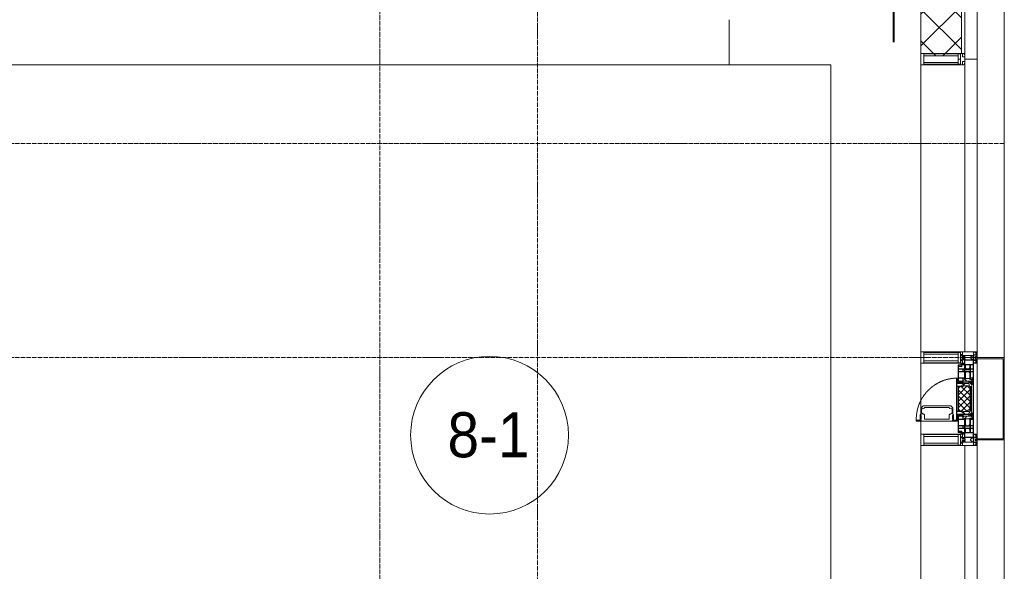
# Model space of a CAD drawing. Header units: millimetres. Extents: x 5617 to 109486, y 7718 to 230949.
# Tile 41 of 55: x 70733 to 75100, y 65751 to 68200. Entities that reach past the tile are written whole.
import ezdxf

# ---------------------------------------------------------------- set-up
doc = ezdxf.new("R2010")
doc.units = ezdxf.units.MM
for name, pattern in [('-D1-02х01', [3, 2, -1]), ('ADSK_Линия сетки', [25, 20, -2.5, 0, -2.5]), ('Линия сетки', [25, 20, -2.5, 0, -2.5]), ('Штрих_3_1_5_', [4.5, 3, -1.5]), ('Штриховая_ш3 п1_5', [4.5, 3, -1.5])]:
    doc.linetypes.add(name, pattern=pattern)
doc.layers.add('_Разделитель помещений_', color=4, linetype='Штриховая_ш3 п1_5', lineweight=40, true_color=0x00ffff)
for name, color, linetype, lineweight in [('Импосты витража', 7, 'Continuous', 18), ('Колонны', 7, 'Continuous', 18), ('Марки помещений', 7, 'Continuous', 20), ('Окна', 7, 'Continuous', 18), ('Оси', 7, 'Continuous', 9), ('Панели витража', 7, 'Continuous', 18), ('Перекрытия', 7, 'Continuous', 18), ('Стены разрез', 7, 'Continuous', 40), ('Стены штриховка', 7, 'Continuous', 40), ('Элементы узлов', 7, 'Continuous', 18)]:
    doc.layers.add(name, color=color, linetype=linetype, lineweight=lineweight)
doc.styles.add('Arial_3', font='arial.ttf', dxfattribs={"width": 0.9, "height": 200})

# ---------------------------------------------------------------- blocks, each defined once
blk = doc.blocks.new('135_SLK_K3_AR_rvt-1-МКСС_K3_L23__76_050_')
at = {"layer": '_Разделитель помещений_', "color": 7, "linetype": 'Штрих_3_1_5_', "true_color": 0xccffff}
blk.add_line((121030, 68100), (121030, 68250), dxfattribs=at)
at = {"layer": 'Перекрытия', "color": 254, "true_color": 0xcccccc}
for p, q in [((120750, 68000), (117050, 68000)), ((120750, 64300), (120750, 68000))]:
    blk.add_line(p, q, dxfattribs=at)
blk = doc.blocks.new('System Panel - A_PAN_Glass-6432908-МКСС_K3_L23__76_050_')
at = {"layer": 'Панели витража', "color": 254, "lineweight": 5, "true_color": 0xcccccc}
for p, q in [((650, 0), (-650, 0)), ((-650, 0), (-650, -55)), ((650, -55), (650, 0)), ((-636, -55), (650, -55))]:
    blk.add_line(p, q, dxfattribs=at)
blk = doc.blocks.new('Rectangular Mullion - R_StandardFrame_50Wx250H-4642226-МКСС_K3_L23__76_050_')
at = {"layer": 'Импосты витража', "color": 254, "lineweight": 5, "true_color": 0xcccccc}
blk.add_line((121150, 66725), (121150, 68000), dxfattribs=at)
blk = doc.blocks.new('Rectangular Mullion - 50Wx250H-3927046-МКСС_K3_L23__76_050_')
at = {"layer": 'Элементы узлов', "color": 254, "lineweight": 5, "true_color": 0xcccccc}
for p, q in [((0, 250), (-25, 250)), ((-25, 250), (-25, 237.3)), ((-25, 65.2), (-25, 250)), ((-25, 250), (0, 250)), ((-23, 237.3), (0, 237.3)), ((-23, 237.3), (0, 237.3)), ((-23, 237.3), (-23, 73.6)), ((0, 237.3), (-14.9, 237.3)), ((-14.9, 237.3), (-14.9, 84)), ((-14.9, 84), (-14.9, 237.3)), ((25, 250), (0, 250)), ((25, 250), (0, 250)), ((14.9, 237.3), (0, 237.3)), ((0, 237.3), (23, 237.3)), ((23, 237.3), (0, 237.3)), ((14.9, 84), (14.9, 237.3)), ((14.9, 84), (14.9, 237.3)), ((23, 237.3), (23, 73.6)), ((25, 237.3), (25, 250)), ((25, 65.2), (25, 250)), ((-25, 73.6), (-25, 65.2)), ((-25, 65.2), (-25, 60.2)), ((-10, 65.2), (-25, 65.2)), ((-25, 65.2), (-25, 60.2)), ((-25, 65.2), (-10, 65.2)), ((-10, 65.2), (-25, 65.2)), ((0, 84), (-23, 84)), ((-23, 84), (-23, 73.6)), ((0, 84), (-23, 84)), ((-23, 73.6), (0, 73.6)), ((0, 73.6), (-23, 73.6)), ((-0.5, 73.6), (-23, 73.6)), ((-14.9, 84), (0, 84)), ((-10, 55), (-14, 55)), ((-14, 55), (-10, 55)), ((-10, 55), (-10, 65.2)), ((-10, 65.2), (-10, 55)), ((-10, 55), (-10, 65.2)), ((-10, 55), (0, 55)), ((0, 55), (-10, 55)), ((0, 84), (14.9, 84)), ((23, 84), (0, 84)), ((0, 84), (0, 73.6)), ((0, 84), (23, 84)), ((0, 73.6), (0, 84)), ((0, 73.6), (23, 73.6)), ((23, 73.6), (0, 73.6)), ((0, 55), (10, 55)), ((0, 55), (10, 55)), ((0.5, 73.6), (23, 73.6)), ((10, 65.2), (10, 55)), ((25, 65.2), (10, 65.2)), ((10, 55), (10, 65.2)), ((10, 65.2), (25, 65.2)), ((10, 65.2), (25, 65.2)), ((10, 55), (10, 65.2)), ((10, 55), (14, 55)), ((10, 55), (14, 55)), ((23, 73.6), (23, 84)), ((25, 65.2), (25, 73.6)), ((25, 65.2), (25, 60.2)), ((25, 60.2), (25, 65.2))]:
    blk.add_line(p, q, dxfattribs=at)
for centre, start, end in [((-14, 69.1), 218.9723, 270), ((-14, 69.1), 218.9723, 270), ((-14, 69.1), 218.9723, 270), ((14, 69.1), 270, 321.0277), ((14, 69.1), 270, 321.0277), ((14, 69.1), 270, 321.0277)]:
    blk.add_arc(centre, 14.1, start, end, dxfattribs=at)
blk = doc.blocks.new('Rectangular Mullion - R_InvisibleFrame_50Wx250H-4642184-МКСС_K3_L23__76_050_')
at = {"layer": 'Импосты витража', "color": 254, "lineweight": 5, "true_color": 0xcccccc}
for p, q in [((-25, 73.6), (-25, 237.3)), ((25, 237.3), (25, 73.6))]:
    blk.add_line(p, q, dxfattribs=at)
blk = doc.blocks.new('A_PAN_Створка - 383мм-V37-МКСС_K3_L23__76_050_')
at = {"layer": 'Панели витража', "lineweight": 5, "true_color": 0xcccccc}
h = blk.add_hatch(dxfattribs=at)
h.set_pattern_fill('FP_8', color=254, style=0, pattern_type=2)
h.set_pattern_definition([(135, (66517.5, -121400), (-14.1421356, -14.1421356), []), (225, (66517.5, -121400), (14.1421356, -14.1421356), [])])
h.paths.add_polyline_path([(57.2, -60.8), (57.2, -36.4), (54.9, -34.1), (54.5, -31.8), (-54.5, -31.8), (-54.9, -34.1), (-57.2, -36.4), (-57.2, -60.8), (-54.6, -63.4), (-53.6, -82.7), (54.6, -81.8), (54.6, -63.4)])
at = {"layer": 'Окна', "color": 254, "lineweight": 5, "true_color": 0xcccccc}
for p, q in [((-67.9, -17), (-171, -17)), ((-171, -17), (-171, -57)), ((-171, -18.5), (-153.5, -18.5)), ((-153.5, -18.5), (-152, -20)), ((-152, -20), (-152, -73.5)), ((-150.5, -17), (-150.5, -29.4)), ((-132.4, -18.6), (-150.5, -18.6)), ((-150.5, -29.4), (-132.4, -29.4)), ((-150.5, -33.6), (-150.5, -68)), ((-136.3, -33.6), (-150.5, -33.6)), ((-137.2, -31), (-135.8, -35)), ((-132.5, -31), (-137.2, -31)), ((-132.1, -36.8), (-135.8, -35)), ((-132.5, -31.9), (-133.4, -33.7)), ((-133.4, -33.7), (-130.1, -35.3)), ((-132.5, -31.9), (-132.5, -31)), ((-132.4, -29.4), (-132.4, -18.6)), ((-132.1, -49), (-132.1, -36.8)), ((-131, -18.2), (-131, -29.5)), ((-120.8, -18.2), (-131, -18.2)), ((-131, -29.5), (-120.8, -29.5)), ((-131, -30.9), (-131, -33)), ((-120.8, -30.9), (-131, -30.9)), ((-129.4, -34.6), (-131, -33)), ((-130.1, -35.3), (-129.4, -34.6)), ((-130.1, -35.3), (-130.1, -50.4)), ((-122.4, -34.6), (-120.8, -33)), ((-121.7, -35.3), (-122.4, -34.6)), ((-118.4, -33.7), (-121.7, -35.3)), ((-121.7, -35.3), (-121.7, -50.4)), ((-120.8, -18.2), (-120.8, -29.5)), ((-120.8, -30.9), (-120.8, -33)), ((-119.7, -36.8), (-115.9, -35)), ((-119.7, -49), (-119.7, -36.8)), ((-119.3, -18.6), (-92.5, -18.6)), ((-119.3, -29.4), (-119.3, -18.6)), ((-92.5, -29.4), (-119.3, -29.4)), ((-119.3, -31), (-114.6, -31)), ((-119.3, -31.9), (-119.3, -31)), ((-119.3, -31.9), (-118.4, -33.7)), ((-114.6, -31), (-115.9, -35)), ((-94.1, -33.5), (-115.4, -33.5)), ((-89.9, -35.1), (-94.1, -33.5)), ((-92.5, -18.6), (-92.5, -29.4)), ((-90.8, -18.5), (-90.8, -29.4)), ((-87.3, -18.5), (-90.8, -18.5)), ((-90.8, -29.4), (-85.9, -29.4)), ((-89.9, -32.5), (-89.9, -35.1)), ((-85.9, -32.5), (-89.9, -32.5)), ((-89.9, -35.1), (-89.9, -50.9)), ((-87.3, -20.4), (-87.3, -18.5)), ((-87.3, -20.4), (-87.3, -21.9)), ((-84.8, -20.4), (-87.3, -20.4)), ((-87.3, -21.9), (-85.9, -21.9)), ((-85.9, -18.2), (-85.9, -20.4)), ((-75.9, -18.2), (-85.9, -18.2)), ((-85.9, -21.9), (-85.9, -29.4)), ((-85.9, -29.4), (-85.9, -32.5)), ((-83.4, -20.4), (-84.8, -20.4)), ((-70, -33.8), (-83.4, -20.4)), ((-78, -84), (-78, -23.5)), ((-78, -23.5), (-67.9, -23.5)), ((-78, -36.8), (-70, -36.8)), ((-78, -45.6), (-78, -36.8)), ((-75.9, -21.5), (-75.9, -18.2)), ((-75.9, -21.5), (-75.9, -23.5)), ((-74.9, -21.5), (-75.9, -21.5)), ((-75.9, -23.5), (-73, -23.5)), ((-74.9, -17.9), (-74.9, -21.5)), ((-68.9, -17.9), (-74.9, -17.9)), ((-67.2, -29.3), (-73, -23.5)), ((-61.4, -23.5), (-70, -32.1)), ((-70, -32.1), (-70, -62.5)), ((-70, -36.8), (-70, -33.8)), ((-68.9, -21.5), (-68.9, -17.9)), ((-67.9, -21.5), (-68.9, -21.5)), ((67.9, -17), (-67.9, -17)), ((-61.4, -23.5), (-67.9, -17)), ((-67.9, -17), (-67.9, -23.5)), ((-67.9, -17), (67.9, -17)), ((-67.9, -21.5), (-67.9, -23.5)), ((-67.9, -23.5), (-64.6, -26.8)), ((-67.9, -23.5), (-64.6, -26.8)), ((-64.6, -26.8), (-67.2, -29.3)), ((-64.6, -26.8), (-61.4, -23.5)), ((61.4, -23.5), (-61.4, -23.5)), ((67.9, -17), (61.4, -23.5)), ((70, -32.1), (61.4, -23.5)), ((61.4, -23.5), (64.6, -26.8)), ((67.9, -23.5), (64.6, -26.8)), ((64.6, -26.8), (67.9, -23.5)), ((64.6, -26.8), (67.2, -29.3)), ((67.2, -29.3), (73, -23.5)), ((67.9, -23.5), (67.9, -17)), ((171, -17), (67.9, -17)), ((67.9, -21.5), (67.9, -23.5)), ((67.9, -21.5), (68.9, -21.5)), ((67.9, -23.5), (78, -23.5)), ((68.9, -17.9), (74.9, -17.9)), ((68.9, -21.5), (68.9, -17.9)), ((70, -33.8), (83.4, -20.4)), ((70, -62.5), (70, -32.1)), ((70, -36.8), (70, -33.8)), ((78, -36.8), (70, -36.8)), ((75.9, -23.5), (73, -23.5)), ((74.9, -17.9), (74.9, -21.5)), ((74.9, -21.5), (75.9, -21.5)), ((75.9, -18.2), (85.9, -18.2)), ((75.9, -21.5), (75.9, -18.2)), ((75.9, -21.5), (75.9, -23.5)), ((78, -23.5), (78, -84)), ((78, -45.6), (78, -36.8)), ((83.4, -20.4), (84.8, -20.4)), ((84.8, -20.4), (87.3, -20.4)), ((85.9, -18.2), (85.9, -20.4)), ((85.9, -21.9), (85.9, -29.4)), ((87.3, -21.9), (85.9, -21.9)), ((85.9, -29.4), (85.9, -32.5)), ((90.8, -29.4), (85.9, -29.4)), ((85.9, -32.5), (89.9, -32.5)), ((87.3, -18.5), (90.8, -18.5)), ((87.3, -20.4), (87.3, -18.5)), ((87.3, -20.4), (87.3, -21.9)), ((89.9, -32.5), (89.9, -35.1)), ((89.9, -35.1), (94.1, -33.5)), ((89.9, -35.1), (89.9, -50.9)), ((90.8, -18.5), (90.8, -29.4)), ((92.5, -18.6), (92.5, -29.4)), ((119.3, -18.6), (92.5, -18.6)), ((92.5, -29.4), (119.3, -29.4)), ((94.1, -33.5), (115.4, -33.5)), ((114.6, -31), (115.9, -35)), ((119.3, -31), (114.6, -31)), ((119.7, -36.8), (115.9, -35)), ((119.3, -31.9), (118.4, -33.7)), ((118.4, -33.7), (121.7, -35.3)), ((119.3, -29.4), (119.3, -18.6)), ((119.3, -31.9), (119.3, -31)), ((119.7, -49), (119.7, -36.8)), ((120.8, -18.2), (120.8, -29.5)), ((120.8, -18.2), (131, -18.2)), ((131, -29.5), (120.8, -29.5)), ((120.8, -30.9), (120.8, -33)), ((120.8, -30.9), (131, -30.9)), ((122.4, -34.6), (120.8, -33)), ((121.7, -35.3), (122.4, -34.6)), ((121.7, -35.3), (121.7, -50.4)), ((129.4, -34.6), (131, -33)), ((130.1, -35.3), (129.4, -34.6)), ((133.4, -33.7), (130.1, -35.3)), ((130.1, -35.3), (130.1, -50.4)), ((131, -18.2), (131, -29.5)), ((131, -30.9), (131, -33)), ((132.1, -36.8), (135.8, -35)), ((132.1, -49), (132.1, -36.8)), ((132.4, -18.6), (150.5, -18.6)), ((132.4, -29.4), (132.4, -18.6)), ((150.5, -29.4), (132.4, -29.4)), ((132.5, -31), (137.2, -31)), ((132.5, -31.9), (132.5, -31)), ((132.5, -31.9), (133.4, -33.7)), ((137.2, -31), (135.8, -35)), ((136.3, -33.6), (150.5, -33.6)), ((150.5, -17), (150.5, -29.4)), ((150.5, -33.6), (150.5, -68)), ((153.5, -18.5), (152, -20)), ((152, -20), (152, -73.5)), ((171, -18.5), (153.5, -18.5)), ((171, -57), (171, -17)), ((-171, -55.5), (-152, -55.5)), ((-171, -57), (-156, -57)), ((-153, -60), (-153, -73.5)), ((-153, -73.5), (-150, -73.5)), ((-136.4, -52.4), (-150.5, -52.4)), ((-150.5, -56.6), (-132.4, -56.6)), ((-150.5, -68), (-143.5, -68)), ((-150.5, -69.5), (-150.5, -73.5)), ((-145, -69.5), (-150.5, -69.5)), ((-150, -73.5), (-150, -84)), ((-150, -84), (-78, -84)), ((-148.5, -81), (-148.5, -82.5)), ((-143.5, -81), (-148.5, -81)), ((-148.5, -82.5), (-132.4, -82.5)), ((-145, -69.5), (-145, -79.5)), ((-143.5, -68), (-143.5, -81)), ((-137.2, -54.8), (-135.8, -50.8)), ((-132.5, -54.8), (-137.2, -54.8)), ((-132.1, -49), (-135.8, -50.8)), ((-133.4, -52), (-130.1, -50.4)), ((-132.5, -53.8), (-133.4, -52)), ((-132.5, -53.8), (-132.5, -54.8)), ((-132.4, -56.6), (-132.4, -82.5)), ((-129.4, -51.1), (-131, -52.7)), ((-131, -55.1), (-131, -52.7)), ((-120.8, -55.1), (-131, -55.1)), ((-131, -56.5), (-131, -62.6)), ((-131, -56.5), (-120.8, -56.5)), ((-120.8, -62.6), (-131, -62.6)), ((-131, -64.6), (-120.8, -64.6)), ((-131, -82.5), (-131, -64.6)), ((-131, -82.5), (-120.8, -82.5)), ((-130.1, -50.4), (-129.4, -51.1)), ((-121.7, -50.4), (-122.4, -51.1)), ((-122.4, -51.1), (-120.8, -52.7)), ((-118.4, -52), (-121.7, -50.4)), ((-120.8, -55.1), (-120.8, -52.7)), ((-120.8, -56.5), (-120.8, -62.6)), ((-120.8, -82.5), (-120.8, -64.6)), ((-119.7, -49), (-115.9, -50.8)), ((-119.3, -53.8), (-118.4, -52)), ((-119.3, -53.8), (-119.3, -54.8)), ((-119.3, -54.8), (-114.6, -54.8)), ((-119.3, -56.6), (-119.3, -82.5)), ((-92.5, -56.6), (-119.3, -56.6)), ((-119.3, -82.5), (-92.5, -82.5)), ((-114.6, -54.8), (-115.9, -50.8)), ((-94.1, -52.5), (-115.3, -52.5)), ((-89.9, -50.9), (-94.1, -52.5)), ((-92.5, -56.6), (-92.5, -82.5)), ((-90.8, -56.6), (-85.9, -56.6)), ((-90.8, -62.7), (-90.8, -56.6)), ((-80.4, -62.7), (-90.8, -62.7)), ((-90.8, -64.6), (-90.8, -82.5)), ((-80.1, -64.6), (-90.8, -64.6)), ((-90.8, -82.5), (-79.5, -82.5)), ((-89.9, -52.2), (-89.9, -50.9)), ((-89.9, -52.2), (-88.6, -53.5)), ((-85.9, -53.5), (-88.6, -53.5)), ((-85.9, -53.5), (-78, -45.6)), ((-85.9, -56.6), (-85.9, -53.5)), ((-78, -84), (-85, -84)), ((-85, -84), (-85, -87.5)), ((-80.4, -61.1), (-80.4, -62.7)), ((-78, -61.1), (-80.4, -61.1)), ((-80.1, -66.1), (-80.1, -64.6)), ((-78, -66.1), (-80.1, -66.1)), ((-79.5, -80.6), (-78, -80.6)), ((-79.5, -82.5), (-79.5, -80.6)), ((-78, -66.1), (-78, -61.1)), ((-78, -87.5), (-78, -84)), ((-78, -84), (-73.9, -84)), ((-70, -62.5), (-73.9, -62.5)), ((-73.9, -62.5), (-73.9, -87.5)), ((73.9, -62.5), (70, -62.5)), ((73.9, -87.5), (73.9, -62.5)), ((73.9, -84), (78, -84)), ((85.9, -53.5), (78, -45.6)), ((78, -61.1), (80.4, -61.1)), ((78, -66.1), (78, -61.1)), ((78, -66.1), (80.1, -66.1)), ((79.5, -80.6), (78, -80.6)), ((78, -87.5), (78, -84)), ((78, -84), (85, -84)), ((78, -84), (150, -84)), ((79.5, -82.5), (79.5, -80.6)), ((90.8, -82.5), (79.5, -82.5)), ((80.1, -64.6), (90.8, -64.6)), ((80.1, -66.1), (80.1, -64.6)), ((80.4, -61.1), (80.4, -62.7)), ((80.4, -62.7), (90.8, -62.7)), ((85, -84), (85, -87.5)), ((85.9, -53.5), (88.6, -53.5)), ((85.9, -56.6), (85.9, -53.5)), ((90.8, -56.6), (85.9, -56.6)), ((89.9, -52.2), (88.6, -53.5)), ((89.9, -50.9), (94.1, -52.5)), ((89.9, -52.2), (89.9, -50.9)), ((90.8, -62.7), (90.8, -56.6)), ((90.8, -64.6), (90.8, -82.5)), ((92.5, -56.6), (119.3, -56.6)), ((92.5, -56.6), (92.5, -82.5)), ((119.3, -82.5), (92.5, -82.5)), ((94.1, -52.5), (115.3, -52.5)), ((114.6, -54.8), (115.9, -50.8)), ((119.3, -54.8), (114.6, -54.8)), ((119.7, -49), (115.9, -50.8)), ((118.4, -52), (121.7, -50.4)), ((119.3, -53.8), (118.4, -52)), ((119.3, -53.8), (119.3, -54.8)), ((119.3, -56.6), (119.3, -82.5)), ((122.4, -51.1), (120.8, -52.7)), ((120.8, -55.1), (120.8, -52.7)), ((120.8, -55.1), (131, -55.1)), ((120.8, -56.5), (120.8, -62.6)), ((131, -56.5), (120.8, -56.5)), ((120.8, -62.6), (131, -62.6)), ((120.8, -82.5), (120.8, -64.6)), ((131, -64.6), (120.8, -64.6)), ((131, -82.5), (120.8, -82.5)), ((121.7, -50.4), (122.4, -51.1)), ((130.1, -50.4), (129.4, -51.1)), ((129.4, -51.1), (131, -52.7)), ((133.4, -52), (130.1, -50.4)), ((131, -55.1), (131, -52.7)), ((131, -56.5), (131, -62.6)), ((131, -82.5), (131, -64.6)), ((132.1, -49), (135.8, -50.8)), ((150.5, -56.6), (132.4, -56.6)), ((132.4, -56.6), (132.4, -82.5)), ((148.5, -82.5), (132.4, -82.5)), ((132.5, -53.8), (133.4, -52)), ((132.5, -53.8), (132.5, -54.8)), ((132.5, -54.8), (137.2, -54.8)), ((137.2, -54.8), (135.8, -50.8)), ((136.4, -52.4), (150.5, -52.4)), ((143.5, -68), (143.5, -81)), ((150.5, -68), (143.5, -68)), ((143.5, -81), (148.5, -81)), ((145, -69.5), (150.5, -69.5)), ((145, -69.5), (145, -79.5)), ((148.5, -81), (148.5, -82.5)), ((150, -84), (150, -73.5)), ((150, -73.5), (153, -73.5)), ((150.5, -69.5), (150.5, -73.5)), ((171, -55.5), (152, -55.5)), ((153, -73.5), (153, -60)), ((156, -57), (171, -57)), ((-73.9, -87.5), (-91.5, -87.5)), ((-91.5, -87.5), (-91.5, -92)), ((-91.5, -92), (91.5, -92)), ((-85, -87.5), (-78, -87.5)), ((91.5, -87.5), (73.9, -87.5)), ((85, -87.5), (78, -87.5)), ((91.5, -92), (91.5, -87.5))]:
    blk.add_line(p, q, dxfattribs=at)
at = {"layer": 'Окна', "color": 7, "lineweight": 5, "true_color": 0xf4f4f4}
for p, q in [((39.7, -109), (31.1, -117.6)), ((31.1, -117.6), (31.1, -240.4)), ((41.4, -123.8), (39.1, -124.2)), ((39.1, -179), (39.1, -124.2)), ((70.1, -109), (39.7, -109)), ((41.4, -123.8), (43.5, -121.7)), ((45, -113.3), (42.3, -118.2)), ((42.3, -118.2), (43.5, -121.7)), ((45.9, -111.2), (45, -113.3)), ((63.3, -111.2), (45.9, -111.2)), ((64.1, -113), (63.3, -111.2)), ((64.1, -113), (66.7, -117)), ((66.7, -117), (68.6, -118.3)), ((68.6, -118.3), (68.6, -121.6)), ((68.6, -121.6), (71.1, -124.1)), ((70.1, -105.1), (70.1, -109)), ((95.1, -105.1), (70.1, -105.1)), ((71.1, -124.1), (89.5, -124.1)), ((74.1, -109.6), (74.1, -105.1)), ((89.1, -109.6), (74.1, -109.6)), ((89.1, -105.1), (89.1, -109.6)), ((89.5, -124.1), (90.6, -125.2)), ((90.6, -125.2), (90.6, -232.8)), ((93.1, -109.6), (93.1, -105.1)), ((97.9, -109.6), (93.1, -109.6)), ((95.1, -87.5), (95.1, -105.1)), ((99.6, -87.5), (95.1, -87.5)), ((97.9, -95.6), (95.1, -95.6)), ((97.9, -95.6), (97.9, -109.6)), ((99.6, -270.5), (99.6, -87.5)), ((39.1, -179), (39.1, -233.8)), ((39.7, -249), (31.1, -240.4)), ((41.4, -234.2), (39.1, -233.8)), ((70.1, -249), (39.7, -249)), ((41.4, -234.2), (43.5, -236.3)), ((42.3, -239.8), (43.5, -236.3)), ((45, -244.7), (42.3, -239.8)), ((45.9, -246.8), (45, -244.7)), ((63.3, -246.8), (45.9, -246.8)), ((64.1, -245), (63.3, -246.8)), ((64.1, -245), (66.7, -241)), ((66.7, -241), (68.6, -239.7)), ((68.6, -236.4), (71.1, -233.9)), ((68.6, -239.7), (68.6, -236.4)), ((70.1, -252.9), (70.1, -249)), ((95.1, -252.9), (70.1, -252.9)), ((71.1, -233.9), (89.5, -233.9)), ((74.1, -248.4), (74.1, -252.9)), ((89.1, -248.4), (74.1, -248.4)), ((89.1, -252.9), (89.1, -248.4)), ((89.5, -233.9), (90.6, -232.8)), ((93.1, -248.4), (93.1, -252.9)), ((97.9, -248.4), (93.1, -248.4)), ((95.1, -270.5), (95.1, -252.9)), ((97.9, -262.4), (97.9, -248.4)), ((97.9, -262.4), (95.1, -262.4)), ((99.6, -270.5), (95.1, -270.5))]:
    blk.add_line(p, q, dxfattribs=at)
at = {"layer": 'Окна', "color": 254, "lineweight": 5, "true_color": 0xcccccc}
for centre, start, end in [((-156, -60), 0, 90), ((156, -60), 90, 180)]:
    blk.add_arc(centre, 3, start, end, dxfattribs=at)
at = {"layer": 'Окна', "color": 254, "linetype": '-D1-02х01', "lineweight": 5, "true_color": 0xcccccc}
blk.add_arc((91.4, -87.5), 183, 181.4091, 271.1445, dxfattribs=at)
at = {"layer": 'Элементы узлов', "color": 254, "lineweight": 5, "true_color": 0xcccccc}
for p, q in [((-70, -32.1), (-61.4, -23.5)), ((-70, -62.5), (-70, -32.1)), ((-67.8, -38.3), (-65.7, -37.4)), ((-67.8, -55.7), (-67.8, -38.3)), ((-65.7, -37.4), (-60.8, -34.7)), ((61.4, -23.5), (-61.4, -23.5)), ((-60.8, -34.7), (-57.3, -35.9)), ((-55.2, -33.8), (-57.3, -35.9)), ((-54.9, -34.1), (-57.2, -36.4)), ((-57.2, -36.4), (-57.2, -60.8)), ((-55.2, -33.8), (-54.8, -31.5)), ((-54.9, -25.8), (-53.9, -24.8)), ((-54.9, -29.5), (-54.9, -25.8)), ((-53.9, -30.5), (-54.9, -29.5)), ((-54.5, -31.8), (-54.9, -34.1)), ((0, -31.5), (-54.8, -31.5)), ((54.5, -31.8), (-54.5, -31.8)), ((-53.9, -24.8), (53.9, -24.8)), ((53.9, -30.5), (-53.9, -30.5)), ((0, -31.5), (54.8, -31.5)), ((54.9, -25.8), (53.9, -24.8)), ((53.9, -30.5), (54.9, -29.5)), ((54.9, -34.1), (54.5, -31.8)), ((55.2, -33.8), (54.8, -31.5)), ((54.9, -29.5), (54.9, -25.8)), ((57.2, -36.4), (54.9, -34.1)), ((55.2, -33.8), (57.3, -35.9)), ((57.2, -60.8), (57.2, -36.4)), ((60.8, -34.7), (57.3, -35.9)), ((65.7, -37.4), (60.8, -34.7)), ((70, -32.1), (61.4, -23.5)), ((67.8, -38.3), (65.7, -37.4)), ((67.8, -55.7), (67.8, -38.3)), ((70, -62.5), (70, -32.1)), ((-73.9, -62.5), (-70, -62.5)), ((-73.9, -87.5), (-73.9, -62.5)), ((-69.4, -66.5), (-73.9, -66.5)), ((-73.9, -81.5), (-69.4, -81.5)), ((-69.4, -85.5), (-73.9, -85.5)), ((-69.4, -81.5), (-69.4, -66.5)), ((-69.4, -90.3), (-69.4, -85.5)), ((-61.7, -62.5), (-67.9, -62.5)), ((-67.9, -62.5), (-67.9, -89.3)), ((-66, -56.5), (-67.8, -55.7)), ((-66, -56.5), (-62, -59.1)), ((-62, -59.1), (-60.7, -61)), ((-61.7, -64.9), (-61.7, -62.5)), ((-60.1, -67.7), (-61.7, -64.9)), ((-60.7, -61), (-57.4, -61)), ((-56.4, -67.7), (-60.1, -67.7)), ((-57.4, -61), (-54.9, -63.5)), ((-57.2, -60.8), (-54.6, -63.4)), ((-56.4, -89.4), (-56.4, -67.7)), ((-54.9, -63.5), (-54.9, -81.9)), ((-54.9, -81.9), (-53.8, -83)), ((-54.9, -85.6), (-53.9, -84.6)), ((-54.9, -89.3), (-54.9, -85.6)), ((-54.6, -63.4), (-54.6, -81.8)), ((-54.6, -81.8), (-53.6, -82.7)), ((-53.9, -84.6), (53.9, -84.6)), ((53.8, -83), (-53.8, -83)), ((-53.6, -82.7), (53.6, -82.7)), ((53.6, -82.7), (54.6, -81.8)), ((54.9, -81.9), (53.8, -83)), ((54.9, -85.6), (53.9, -84.6)), ((54.6, -63.4), (57.2, -60.8)), ((54.6, -81.8), (54.6, -63.4)), ((57.4, -61), (54.9, -63.5)), ((54.9, -63.5), (54.9, -81.9)), ((54.9, -89.3), (54.9, -85.6)), ((56.4, -67.7), (60.1, -67.7)), ((56.4, -89.4), (56.4, -67.7)), ((60.7, -61), (57.4, -61)), ((60.1, -67.7), (61.7, -64.9)), ((62, -59.1), (60.7, -61)), ((61.7, -62.5), (67.9, -62.5)), ((61.7, -64.9), (61.7, -62.5)), ((66, -56.5), (62, -59.1)), ((66, -56.5), (67.8, -55.7)), ((67.9, -62.5), (67.9, -89.3)), ((69.4, -66.5), (73.9, -66.5)), ((69.4, -81.5), (69.4, -66.5)), ((73.9, -81.5), (69.4, -81.5)), ((69.4, -85.5), (73.9, -85.5)), ((69.4, -90.3), (69.4, -85.5)), ((73.9, -62.5), (70, -62.5)), ((73.9, -87.5), (73.9, -62.5)), ((-91.5, -87.5), (-73.9, -87.5)), ((-91.5, -92), (-91.5, -87.5)), ((-91.5, -92), (91.5, -92)), ((-83.4, -90.3), (-83.4, -87.5)), ((-83.4, -90.3), (-69.4, -90.3)), ((-67.9, -89.3), (-66.9, -90.3)), ((-66.9, -90.3), (-57.4, -90.3)), ((-57.4, -90.3), (-56.4, -89.4)), ((-53.9, -90.3), (-54.9, -89.3)), ((53.9, -90.3), (-53.9, -90.3)), ((53.9, -90.3), (54.9, -89.3)), ((57.4, -90.3), (56.4, -89.4)), ((66.9, -90.3), (57.4, -90.3)), ((67.9, -89.3), (66.9, -90.3)), ((83.4, -90.3), (69.4, -90.3)), ((91.5, -87.5), (73.9, -87.5)), ((83.4, -90.3), (83.4, -87.5)), ((91.5, -92), (91.5, -87.5))]:
    blk.add_line(p, q, dxfattribs=at)
blk = doc.blocks.new('System Panel - A_PAN_Glass-6432910-МКСС_K3_L23__76_050_')
at = {"layer": 'Панели витража', "color": 254, "lineweight": 5, "true_color": 0xcccccc}
for p, q in [((892.5, 0), (-892.5, 0)), ((-892.5, 0), (-892.5, -55)), ((892.5, -55), (892.5, 0)), ((-892.5, -55), (892.5, -55))]:
    blk.add_line(p, q, dxfattribs=at)
blk = doc.blocks.new('Rectangular Mullion - R_StandardFrame_50Wx250H-4158761-МКСС_K3_L23__76_050_')
at = {"layer": 'Импосты витража', "color": 254, "lineweight": 5, "true_color": 0xcccccc}
for p, q in [((121150, 73047.4), (121150, 73275)), ((121150, 72960), (121150, 73017.9))]:
    blk.add_line(p, q, dxfattribs=at)
blk = doc.blocks.new('Rectangular Mullion - R_StandardFrame_50Wx250H-4206591-МКСС_K3_L23__76_050_')
at = {"layer": 'Импосты витража', "color": 254, "lineweight": 5, "true_color": 0xcccccc}
blk.add_line((121150, 68925), (121150, 70710), dxfattribs=at)
blk = doc.blocks.new('Rectangular Mullion - 50Wx250H-2623690-МКСС_K3_L23__76_050_')
at = {"layer": 'Элементы узлов', "color": 254, "lineweight": 5, "true_color": 0xcccccc}
for p, q in [((-25, 65.2), (-25, 250)), ((-25, 250), (0, 250)), ((-23, 237.3), (0, 237.3)), ((-23, 237.3), (-23, 73.6)), ((-14.9, 84), (-14.9, 237.3)), ((25, 250), (0, 250)), ((23, 237.3), (0, 237.3)), ((14.9, 84), (14.9, 237.3)), ((23, 237.3), (23, 73.6)), ((25, 65.2), (25, 250)), ((-14, 65.2), (-25, 65.2)), ((0, 84), (-23, 84)), ((-0.5, 73.6), (-23, 73.6)), ((-14, 71.3), (-14, 65.2)), ((-10, 71.3), (-14, 71.3)), ((-10, 53), (-10, 71.3)), ((-8.7, 53), (-10, 53)), ((-10, 53), (-10, 17)), ((-8.7, 53), (-7, 54.7)), ((-7, 65.2), (-5.9, 67.3)), ((-7, 65.2), (-7, 54.7)), ((-4.1, 67.3), (-5.9, 67.3)), ((-4.1, 67.3), (-2.9, 65.1)), ((-2.9, 65.1), (-2.9, 54.6)), ((-1.3, 53), (-2.9, 54.6)), ((0, 53), (-1.3, 53)), ((0, 84), (23, 84)), ((0, 53), (1.3, 53)), ((0.5, 73.6), (23, 73.6)), ((1.3, 53), (2.9, 54.6)), ((4.1, 67.3), (2.9, 65.1)), ((2.9, 65.1), (2.9, 54.6)), ((4.1, 67.3), (5.9, 67.3)), ((7, 65.2), (5.9, 67.3)), ((7, 65.2), (7, 54.7)), ((8.7, 53), (7, 54.7)), ((8.7, 53), (10, 53)), ((10, 71.3), (14, 71.3)), ((10, 53), (10, 71.3)), ((10, 53), (10, 17)), ((14, 71.3), (14, 65.2)), ((14, 65.2), (25, 65.2)), ((-23.8, 14.6), (-25, 14.2)), ((-25, 0), (-25, 14.2)), ((-22.3, 17), (-23.8, 17)), ((-23.8, 17), (-23.8, 14.6)), ((-22.5, 10.6), (-23.8, 14.6)), ((-22.5, 10.6), (-23.7, 9.9)), ((-23.7, 1.3), (-23.7, 9.9)), ((-23.7, 1.3), (-11.8, 1.3)), ((-23.2, 10.2), (-22.5, 8)), ((-22.5, 8), (-22.5, 4.5)), ((-21.3, 4.5), (-22.5, 4.5)), ((-22.3, 17), (-22.3, 16)), ((-22.3, 16), (-21.3, 16)), ((-19, 17.6), (-21.3, 16)), ((-21.3, 4.5), (-21.3, 6.5)), ((-21.3, 6.5), (-14.2, 6.5)), ((-18.4, 16.6), (-19, 17.6)), ((-7.4, 16.6), (-18.4, 16.6)), ((-14.2, 6.5), (-14.2, 4.5)), ((-13.2, 4.5), (-14.2, 4.5)), ((-13.2, 4.5), (-12.2, 7.2)), ((-12.7, 7.6), (-11.3, 11.4)), ((-12.7, 7.6), (-11.8, 6.9)), ((-12.2, 9), (-12.2, 14.8)), ((-12.2, 14.8), (0, 14.8)), ((-11.8, 1.3), (-11.8, 6.9)), ((-10.5, 11.2), (-11.3, 11.4)), ((-10.5, 1.5), (-10.5, 11.2)), ((-4.8, 1.5), (-10.5, 1.5)), ((-10, 17), (-7.5, 17)), ((-8.5, 23), (-1.5, 30)), ((-8.5, 18.5), (-8.5, 23)), ((-7.5, 18.5), (-8.5, 18.5)), ((-7.5, 17), (-7.5, 18.5)), ((-7.4, 18), (-7.4, 16.6)), ((-2.6, 18), (-7.4, 18)), ((0, 8), (-4.8, 8)), ((-4.8, 1.5), (-4.8, 8)), ((-2.6, 18), (-2.6, 16.8)), ((-2.6, 16.8), (0, 16.8)), ((-1.5, 30), (0, 30)), ((1.5, 30), (0, 30)), ((2.6, 16.8), (0, 16.8)), ((0, 14.8), (0, 16.8)), ((0, 14.8), (0, 16.8)), ((12.2, 14.8), (0, 14.8)), ((0, 0), (0, 8)), ((0, 8), (4.8, 8)), ((0, 0), (0, 8)), ((8.5, 23), (1.5, 30)), ((2.6, 18), (2.6, 16.8)), ((2.6, 18), (7.4, 18)), ((4.8, 1.5), (4.8, 8)), ((4.8, 1.5), (10.5, 1.5)), ((7.4, 18), (7.4, 16.6)), ((7.4, 16.6), (18.4, 16.6)), ((7.5, 18.5), (8.5, 18.5)), ((7.5, 17), (7.5, 18.5)), ((10, 17), (7.5, 17)), ((8.5, 18.5), (8.5, 23)), ((10.5, 11.2), (11.3, 11.4)), ((10.5, 1.5), (10.5, 11.2)), ((12.7, 7.6), (11.3, 11.4)), ((12.7, 7.6), (11.8, 6.9)), ((11.8, 1.3), (11.8, 6.9)), ((23.7, 1.3), (11.8, 1.3)), ((12.2, 9), (12.2, 14.8)), ((13.2, 4.5), (12.2, 7.2)), ((13.2, 4.5), (14.2, 4.5)), ((21.3, 6.5), (14.2, 6.5)), ((14.2, 6.5), (14.2, 4.5)), ((18.4, 16.6), (19, 17.6)), ((19, 17.6), (21.3, 16)), ((22.3, 16), (21.3, 16)), ((21.3, 4.5), (21.3, 6.5)), ((21.3, 4.5), (22.5, 4.5)), ((22.3, 17), (22.3, 16)), ((22.3, 17), (23.8, 17)), ((22.5, 10.6), (23.8, 14.6)), ((22.5, 10.6), (23.7, 9.9)), ((23.2, 10.2), (22.5, 8)), ((22.5, 8), (22.5, 4.5)), ((23.7, 1.3), (23.7, 9.9)), ((23.8, 17), (23.8, 14.6)), ((23.8, 14.6), (25, 14.2)), ((25, 0), (25, 14.2)), ((-25, 0), (0, 0)), ((25, 0), (0, 0))]:
    blk.add_line(p, q, dxfattribs=at)
for centre, start, end in [((-0.5, 73.1), 360, 90), ((0.5, 73.1), 90, 180)]:
    blk.add_arc(centre, 0.5, start, end, dxfattribs=at)
blk = doc.blocks.new('Rectangular Mullion - R_StandardFrame_50Wx250H-V34-МКСС_K3_L23__76_050_')
at = {"layer": 'Импосты витража', "color": 254, "lineweight": 5, "true_color": 0xcccccc}
for p, q in [((-25, 0), (-25, 250)), ((-25, 250), (25, 250)), ((25, 250), (25, 57)), ((0, 0), (-25, 0)), ((25, 0), (5, 0)), ((25, 17), (25, 0))]:
    blk.add_line(p, q, dxfattribs=at)
blk = doc.blocks.new('Rectangular Mullion - R_StandardFrame_50Wx250H-V35-МКСС_K3_L23__76_050_')
at = {"layer": 'Импосты витража', "color": 254, "lineweight": 5, "true_color": 0xcccccc}
for p, q in [((-25, 57), (-25, 250)), ((-25, 250), (25, 250)), ((25, 250), (25, 0)), ((-25, 0), (-25, 17)), ((-5, 0), (-25, 0)), ((25, 0), (0, 0))]:
    blk.add_line(p, q, dxfattribs=at)
blk = doc.blocks.new('A_SLK_PAN_Type1 - Прямой тип панели с перфорацией Ф1_1-6626356-МКСС_K3_L23__76_050_')
at = {"layer": 'Колонны', "color": 254, "lineweight": 5, "true_color": 0xcccccc}
for p, q in [((-177.5, 0), (-182.5, 0)), ((-182.5, 0), (-182.5, -120)), ((-177.5, -115), (-177.5, 0)), ((157.5, 0), (-157.5, 0)), ((177.5, 0), (177.5, -115)), ((182.5, 0), (177.5, 0)), ((182.5, -120), (182.5, 0)), ((-182.5, -120), (182.5, -120)), ((177.5, -115), (-177.5, -115))]:
    blk.add_line(p, q, dxfattribs=at)
blk = doc.blocks.new('A_OGR_PAN_Отлив - A_OGR_PAN_Отлив-5675961-МКСС_K3_L23__76_050_')
at = {"layer": 'Колонны', "color": 254, "lineweight": 5, "true_color": 0xcccccc}
blk.add_line((-917.5, -120), (917.5, -120), dxfattribs=at)
blk = doc.blocks.new('135_SLK_K3_AR_FCD_rvt-1-МКСС_K3_L23__76_050_')
at = {"layer": 'Стены разрез', "lineweight": 5, "true_color": 0xcccccc}
h = blk.add_hatch(dxfattribs=at)
h.set_pattern_fill('FP_5', color=254, style=0, pattern_type=2)
h.set_pattern_definition([(45, (0, 0), (-70.71068, 70.71068), []), (135, (0, 0), (-70.71068, -70.71068), [])])
h.paths.add_polyline_path([(121214.1, 68039.9), (121316, 68039.9), (121316, 68048), (121326.4, 68048), (121326.4, 68050), (121330, 68050), (121330, 68510), (121150, 68510), (121150, 68050), (121162.7, 68050), (121162.7, 68039.9)])
at = {"layer": 'Перекрытия', "color": 254, "lineweight": 5, "true_color": 0xcccccc}
blk.add_line((120300, 68200), (120300, 68000), dxfattribs=at)
at = {"layer": 'Стены разрез', "color": 254, "lineweight": 9, "true_color": 0xcccccc}
for p, q in [((121150, 68510), (121150, 68050)), ((121400, 68025), (121400, 68510)), ((121345, 68025), (121400, 68025))]:
    blk.add_line(p, q, dxfattribs=at)
at = {"layer": 'Стены штриховка', "color": 254, "lineweight": 9, "true_color": 0xcccccc}
for p, q in [((121330, 68050), (121330, 68510)), ((121345, 68039), (121345, 68510))]:
    blk.add_line(p, q, dxfattribs=at)
at = {"layer": 'Импосты витража', "color": 254, "lineweight": 5, "true_color": 0xcccccc, "extrusion": (0, 0, -1), "rotation": 270.0000000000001}
for name, p in [('Rectangular Mullion - 50Wx250H-3927046-МКСС_K3_L23__76_050_', (-121400, 68025)), ('Rectangular Mullion - R_InvisibleFrame_50Wx250H-4642184-МКСС_K3_L23__76_050_', (-121400, 68025)), ('Rectangular Mullion - 50Wx250H-2623690-МКСС_K3_L23__76_050_', (-121400, 66700)), ('Rectangular Mullion - R_StandardFrame_50Wx250H-V34-МКСС_K3_L23__76_050_', (-121400, 66700)), ('Rectangular Mullion - 50Wx250H-2623690-МКСС_K3_L23__76_050_', (-121400, 66335)), ('Rectangular Mullion - R_StandardFrame_50Wx250H-V35-МКСС_K3_L23__76_050_', (-121400, 66335))]:
    blk.add_blockref(name, p, dxfattribs=at)
at = {"layer": 'Импосты витража', "color": 254, "lineweight": 5, "true_color": 0xcccccc}
for name, p in [('Rectangular Mullion - R_StandardFrame_50Wx250H-4642226-МКСС_K3_L23__76_050_', (0, 0)), ('Rectangular Mullion - R_StandardFrame_50Wx250H-4158761-МКСС_K3_L23__76_050_', (0, -6600)), ('Rectangular Mullion - R_StandardFrame_50Wx250H-4206591-МКСС_K3_L23__76_050_', (0, -4400))]:
    blk.add_blockref(name, p, dxfattribs=at)
at = {"layer": 'Колонны', "color": 254, "lineweight": 5, "true_color": 0xcccccc}
for name, p, rotation in [('A_OGR_PAN_Отлив - A_OGR_PAN_Отлив-5675961-МКСС_K3_L23__76_050_', (121400, 67617.5), 89.9999999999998), ('A_SLK_PAN_Type1 - Прямой тип панели с перфорацией Ф1_1-6626356-МКСС_K3_L23__76_050_', (121400, 66517.5), 89.99999999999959), ('A_OGR_PAN_Отлив - A_OGR_PAN_Отлив-5675961-МКСС_K3_L23__76_050_', (121400, 65417.5), 89.9999999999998)]:
    blk.add_blockref(name, p, dxfattribs=dict(at, rotation=rotation))
at = {"layer": 'Панели витража', "color": 254, "lineweight": 5, "true_color": 0xcccccc, "rotation": 269.9999999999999}
for name, p in [('System Panel - A_PAN_Glass-6432908-МКСС_K3_L23__76_050_', (121400, 67375)), ('A_PAN_Створка - 383мм-V37-МКСС_K3_L23__76_050_', (121400, 66517.5)), ('System Panel - A_PAN_Glass-6432910-МКСС_K3_L23__76_050_', (121400, 65417.5))]:
    blk.add_blockref(name, p, dxfattribs=at)
blk = doc.blocks.new('050_Марка_Помещение - Номер-620969-МКСС_K3_L23__76_050_')
at = {"layer": 'Марки помещений'}
blk.add_circle((0, 0), 3.5, dxfattribs=at)

msp = doc.modelspace()

# ---------------------------------------------------------------- linework, layer by layer
at = {"layer": 'Оси', "linetype": 'Линия сетки'}
for p, q in [((72330.1, 56452.5), (72330.1, 77595)), ((73030.1, 57722.5), (73030.1, 77595))]:
    msp.add_line(p, q, dxfattribs=at)
at = {"layer": 'Оси', "linetype": 'ADSK_Линия сетки'}
for p, q in [((75100.1, 67650), (25833.1, 67650)), ((75100.1, 66700), (25833.1, 66700))]:
    msp.add_line(p, q, dxfattribs=at)

# ---------------------------------------------------------------- block references
at = {"lineweight": 5}
for name in ['135_SLK_K3_AR_FCD_rvt-1-МКСС_K3_L23__76_050_', '135_SLK_K3_AR_rvt-1-МКСС_K3_L23__76_050_']:
    msp.add_blockref(name, (-46419.9, 0), dxfattribs=at)
at = {"layer": 'Марки помещений', "xscale": 99.99999999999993, "yscale": 99.99999999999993, "zscale": 99.99999999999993}
msp.add_blockref('050_Марка_Помещение - Номер-620969-МКСС_K3_L23__76_050_', (72817, 66355.6), dxfattribs=at)

# ---------------------------------------------------------------- texts
at = {"layer": 'Марки помещений', "lineweight": 9, "insert": (72630.5, 66457.3), "char_height": 200, "width": 447.342, "attachment_point": 1, "style": 'Arial_3'}
msp.add_mtext('8-1', dxfattribs=at)

doc.saveas('drawing.dxf')
